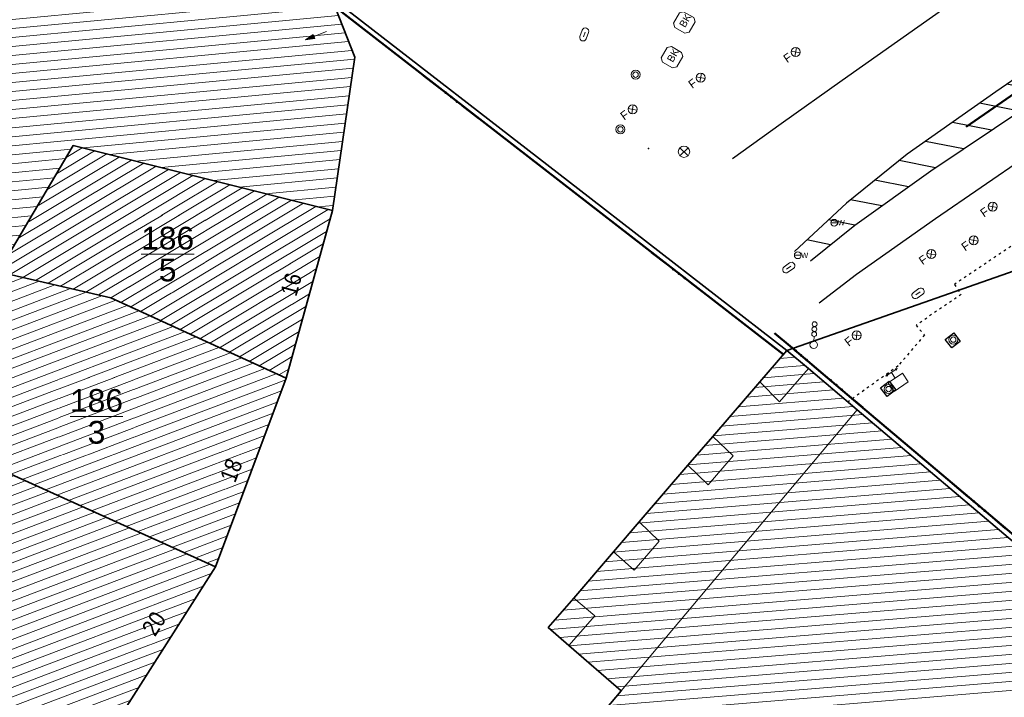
# Model space of a CAD drawing. Header units: metres. Extents: x 32365810 to 32367010, y 5620411 to 5622366.
# Tile 41 of 198: x 32366064 to 32366105, y 5622007 to 5622036. Entities that reach past the tile are written whole.
import ezdxf

# ---------------------------------------------------------------- set-up
doc = ezdxf.new("R2010")
doc.units = ezdxf.units.M
for name, pattern in [('1000.100', [0]), ('1000.104', [0.225, 0.075, -0.15]), ('1000.210', [0]), ('1000.211', [0]), ('1600.1047', [0]), ('1600.2013', [0, 0]), ('1600.2028', [0]), ('1600.2305', [0.75, 0.5, 0, 0, -0.25]), ('1600.2505', [0]), ('1600.2507', [0])]:
    doc.linetypes.add(name, pattern=pattern)
doc.layers.get('0').update_dxf_attribs({"color": 1, "linetype": 'CONTINUOUS'})
for name, color, linetype in [('Fahrbahnmarkierung', 7, 'CONTINUOUS'), ('Flurstücke_Grenzpunkte', 11, 'CONTINUOUS'), ('Gebäude', 31, 'CONTINUOUS'), ('Lagebezeichnungen', 12, 'CONTINUOUS'), ('Leitungen Kanalbestand (AMT 66)', 7, 'CONTINUOUS'), ('Siedlungsflächen - Bauwerke u. Einrichtungen', 51, 'CONTINUOUS'), ('Symbole Topographie', 7, 'CONTINUOUS'), ('Topographie_ örtl. Aufnahme', 7, 'CONTINUOUS'), ('Wasserleitung', 7, 'CONTINUOUS')]:
    doc.layers.add(name, color=color, linetype=linetype)
doc.styles.add('Arial', font='Arial.ttf')
doc.styles.add('Flurstücksnummer - K 10 700', font='Arial.ttf')
doc.styles.add('Hausnummern NRW', font='Arial.ttf', dxfattribs={"width": 0.85})
doc.styles.add('Koordinaten der Kartenecken - N 6 380', font='Arial.ttf')

# ---------------------------------------------------------------- blocks, each defined once
blk = doc.blocks.new('S1000.217')
at = {"color": 0, "lineweight": -2}
for p, q in [((-0.25, 0.25), (0.25, 0.25)), ((-0.19, 0), (0.19, 0)), ((0.25, -0.25), (-0.25, -0.25))]:
    blk.add_line(p, q, dxfattribs=at)
for centre, start, end in [((-0.25, 0), 90, 270), ((0.25, 0), 270, 90)]:
    blk.add_arc(centre, 0.25, start, end, dxfattribs=at)
blk = doc.blocks.new('S1000.549', base_point=(-0.2, 0))
at = {"color": 0, "lineweight": -2}
blk.add_line((-0.45, 0), (0.05, 0), dxfattribs=at)
blk.add_circle((-0.2, 0), 0.25, dxfattribs=at)
at = {"color": 0, "lineweight": -2, "insert": (0.05246, -0.199999), "char_height": 0.4, "attachment_point": 7, "line_spacing_factor": 0.69, "style": 'Arial'}
blk.add_mtext('W', dxfattribs=at)
blk = doc.blocks.new('S1000.451')
at = {"color": 0, "lineweight": -2}
for radius in [0.5, 0.3]:
    blk.add_circle((0, 0), radius, dxfattribs=at)
blk = doc.blocks.new('S1000.364', base_point=(0.25, 0))
at = {"color": 0, "lineweight": -2}
for p, q in [((0.075, 0.175), (0.425, -0.175)), ((0.425, 0.175), (0.075, -0.175))]:
    blk.add_line(p, q, dxfattribs=at)
blk.add_circle((0.25, 0), 0.25, dxfattribs=at)
at = {"color": 0, "lineweight": -2, "insert": (-0.5, -0.235), "char_height": 0.47, "attachment_point": 7, "line_spacing_factor": 0.69, "style": 'Arial'}
blk.add_mtext('F', dxfattribs=at)
blk = doc.blocks.new('S1000.401', base_point=(0, -0.215))
at = {"color": 0, "lineweight": -2}
for p, q in [((-0.475, 0.07), (0.475, 0.07)), ((-0.475, -0.5), (-0.475, 0.07)), ((-0.275, 0.5), (-0.38, 0.45)), ((-0.38, 0.45), (0.38, 0.45)), ((-0.38, 0.45), (-0.275, 0.4)), ((0, 0.45), (0, 0.07)), ((0.38, 0.45), (0.275, 0.5)), ((0.38, 0.45), (0.275, 0.4)), ((0.475, 0.07), (0.475, -0.5)), ((0.475, -0.5), (-0.475, -0.5))]:
    blk.add_line(p, q, dxfattribs=at)
blk = doc.blocks.new('S1000.431', base_point=(0, -0.36))
at = {"color": 0, "lineweight": -2}
blk.add_line((0, -0.22), (0, -0.05), dxfattribs=at)
for centre, radius in [((0, 0.41), 0.09), ((0, 0.225), 0.09), ((0, 0.04), 0.09), ((0, -0.36), 0.14)]:
    blk.add_circle(centre, radius, dxfattribs=at)
blk = doc.blocks.new('Blumenkübel')
at = {"color": 0, "lineweight": -2}
for p, q in [((-0.5, 0.325), (-0.325, 0.5)), ((-0.5, -0.33), (-0.5, 0.325)), ((-0.325, 0.5), (0.33, 0.5)), ((0.33, 0.5), (0.5, 0.33)), ((0.5, 0.33), (0.5, -0.33)), ((-0.5, -0.33), (-0.33, -0.5)), ((0.33, -0.5), (-0.33, -0.5)), ((0.33, -0.5), (0.5, -0.33))]:
    blk.add_line(p, q, dxfattribs=at)
at = {"color": 0, "lineweight": -2, "insert": (-0.255, -0.195), "char_height": 0.4, "attachment_point": 7, "line_spacing_factor": 0.69, "style": 'Arial'}
blk.add_mtext('BK', dxfattribs=at)
blk = doc.blocks.new('S1000.360')
at = {"lineweight": -2}
blk.add_hatch(color=0, dxfattribs=at).paths.add_polyline_path([(0, 0.25), (0.05, 0.05), (-0.05, 0.05)], flags=0)
at = {"color": 0, "lineweight": -2}
for p, q in [((-0.05, 0.05), (0, 0.25)), ((0, 0.25), (0.05, 0.05)), ((0, 0.25), (0, -0.25)), ((0.05, 0.05), (-0.05, 0.05))]:
    blk.add_line(p, q, dxfattribs=at)
blk = doc.blocks.new('S1000.345')
at = {"color": 0, "lineweight": -2}
for p, q in [((-0.353554, 0.353554), (0.353554, -0.353554)), ((-0.353554, -0.353554), (0.353554, 0.353554))]:
    blk.add_line(p, q, dxfattribs=at)
blk.add_circle((0, 0), 0.5, dxfattribs=at)
blk = doc.blocks.new('O1')
at = {"layer": 'Gebäude', "color": 7, "linetype": '1600.2507', "lineweight": 18}
for p, q in [((32366086.679, 5622011.361), (32366085.615, 5622010.127)), ((32366087.559, 5622010.623), (32366086.679, 5622011.361)), ((32366086.479, 5622009.376), (32366087.559, 5622010.623)), ((32366085.615, 5622010.127), (32366086.479, 5622009.376))]:
    blk.add_line(p, q, dxfattribs=at)
blk = doc.blocks.new('O39')
at = {"layer": 'Gebäude', "color": 7, "linetype": '1600.2507', "lineweight": 18}
for p, q in [((32366095.593, 5622021.715), (32366094.466, 5622020.407)), ((32366096.496, 5622020.951), (32366095.593, 5622021.715)), ((32366095.29, 5622019.558), (32366096.496, 5622020.951)), ((32366094.466, 5622020.407), (32366095.29, 5622019.558))]:
    blk.add_line(p, q, dxfattribs=at)
blk = doc.blocks.new('O43')
at = {"layer": 'Gebäude', "color": 7, "linetype": '1600.2507', "lineweight": 18}
for p, q in [((32366092.499, 5622018.122), (32366091.457, 5622016.911)), ((32366093.349, 5622017.312), (32366092.499, 5622018.122)), ((32366092.297, 5622016.095), (32366093.349, 5622017.312)), ((32366091.457, 5622016.911), (32366092.297, 5622016.095))]:
    blk.add_line(p, q, dxfattribs=at)
blk = doc.blocks.new('O115')
at = {"layer": 'Gebäude', "color": 7, "linetype": '1600.2507', "lineweight": 18}
for p, q in [((32366095.29, 5622019.558), (32366096.496, 5622020.951)), ((32366098.531, 5622019.231), (32366096.496, 5622020.951)), ((32366094.466, 5622020.407), (32366092.499, 5622018.122)), ((32366094.466, 5622020.407), (32366095.29, 5622019.558)), ((32366088.661, 5622007.483), (32366098.531, 5622019.231)), ((32366093.349, 5622017.312), (32366092.499, 5622018.122)), ((32366092.297, 5622016.095), (32366093.349, 5622017.312)), ((32366091.457, 5622016.911), (32366089.418, 5622014.542)), ((32366091.457, 5622016.911), (32366092.297, 5622016.095)), ((32366089.418, 5622014.542), (32366090.259, 5622013.74)), ((32366090.259, 5622013.74), (32366089.209, 5622012.527)), ((32366088.342, 5622013.295), (32366086.679, 5622011.361)), ((32366089.209, 5622012.527), (32366088.342, 5622013.295)), ((32366087.559, 5622010.623), (32366086.679, 5622011.361)), ((32366086.479, 5622009.376), (32366087.559, 5622010.623)), ((32366086.479, 5622009.376), (32366088.661, 5622007.483))]:
    blk.add_line(p, q, dxfattribs=at)
blk = doc.blocks.new('O136')
at = {"layer": 'Gebäude', "color": 7, "linetype": '1600.2507', "lineweight": 18}
for p, q in [((32366089.418, 5622014.542), (32366088.342, 5622013.295)), ((32366089.418, 5622014.542), (32366090.259, 5622013.74)), ((32366090.259, 5622013.74), (32366089.209, 5622012.527)), ((32366089.209, 5622012.527), (32366088.342, 5622013.295))]:
    blk.add_line(p, q, dxfattribs=at)
blk = doc.blocks.new('Flurgrenze_ Begleitsignatur')
at = {"color": 0, "lineweight": -2}
for p, q in [((-0.29, 0), (-0.12, 0)), ((0.12, 0), (0.29, 0))]:
    blk.add_line(p, q, dxfattribs=at)
for p in [(-0.06, 0), (0, 0), (0.06, 0)]:
    blk.add_point(p, dxfattribs=at)
blk = doc.blocks.new('O287')
at = {"layer": 'Flurstücke_Grenzpunkte', "color": 251, "linetype": '1600.2013', "lineweight": 50, "true_color": 0x566563}
for p, q in [((32366096.641328, 5622021.122769), (32366095.738328, 5622021.886769)), ((32366098.676242, 5622019.402842), (32366096.641242, 5622021.122842)), ((32366108.592282, 5622011.017809), (32366098.676282, 5622019.402809))]:
    blk.add_line(p, q, dxfattribs=at)
at = {"layer": 'Flurstücke_Grenzpunkte', "color": 251, "lineweight": 50, "true_color": 0x566563, "xscale": 5, "yscale": 5, "zscale": 5}
for p, rotation in [((32366096.189828, 5622021.504769), 139.766487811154), ((32366097.658742, 5622020.262842), 139.795209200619), ((32366103.634282, 5622015.210309), 139.782037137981)]:
    blk.add_blockref('Flurgrenze_ Begleitsignatur', p, dxfattribs=dict(at, rotation=rotation))
blk = doc.blocks.new('O407')
at = {"layer": 'Flurstücke_Grenzpunkte', "color": 251, "linetype": '1600.2013', "lineweight": 50, "true_color": 0x566563}
for p, q in [((32366076.409197, 5622036.293137), (32366086.714197, 5622028.309137)), ((32366086.7142, 5622028.309134), (32366095.4552, 5622021.537134))]:
    blk.add_line(p, q, dxfattribs=at)
at = {"layer": 'Flurstücke_Grenzpunkte', "color": 251, "lineweight": 50, "true_color": 0x566563, "xscale": 5, "yscale": 5, "zscale": 5}
for p, rotation in [((32366081.561697, 5622032.301137), 322.232566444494), ((32366091.0847, 5622024.923134), 322.233633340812)]:
    blk.add_blockref('Flurgrenze_ Begleitsignatur', p, dxfattribs=dict(at, rotation=rotation))
blk = doc.blocks.new('O419')
at = {"layer": 'Gebäude', "color": 7, "linetype": '1600.2305', "lineweight": 18}
blk.add_line((32366086.679, 5622011.361), (32366088.342, 5622013.295), dxfattribs=at)
blk = doc.blocks.new('O421')
at = {"layer": 'Gebäude', "color": 7, "linetype": '1600.2305', "lineweight": 18}
blk.add_line((32366092.499, 5622018.122), (32366094.466, 5622020.407), dxfattribs=at)
blk = doc.blocks.new('O452')
at = {"layer": 'Gebäude', "color": 7, "linetype": '1600.2305', "lineweight": 18}
blk.add_line((32366096.496, 5622020.951), (32366098.531, 5622019.231), dxfattribs=at)
blk = doc.blocks.new('O488')
at = {"layer": 'Gebäude', "color": 7, "linetype": '1600.2305', "lineweight": 18}
blk.add_line((32366089.418, 5622014.542), (32366091.457, 5622016.911), dxfattribs=at)
blk = doc.blocks.new('O502')
at = {"layer": 'Gebäude', "color": 7, "linetype": '1600.2305', "lineweight": 18}
blk.add_line((32366088.661, 5622007.483), (32366086.479, 5622009.376), dxfattribs=at)
blk = doc.blocks.new('O777')
at = {"layer": 'Flurstücke_Grenzpunkte', "color": 7, "linetype": '1600.2028', "lineweight": 35}
for p, q in [((32366062.613, 5622025), (32366059.383, 5622018.226)), ((32366067.327, 5622023.909), (32366062.613, 5622025)), ((32366074.659, 5622020.548), (32366067.327, 5622023.909)), ((32366071.703, 5622012.674), (32366074.659, 5622020.548)), ((32366059.383, 5622018.226), (32366071.703, 5622012.674))]:
    blk.add_line(p, q, dxfattribs=at)
at = {"layer": 'Flurstücke_Grenzpunkte', "color": 7, "lineweight": 18, "insert": (32366066.724, 5622018.957), "char_height": 0.95, "attachment_point": 5, "line_spacing_factor": 0.69, "style": 'Flurstücksnummer - K 10 700', "bg_fill": 2}
blk.add_mtext('\\S186/3;', dxfattribs=at)
blk = doc.blocks.new('O864')
at = {"layer": 'Flurstücke_Grenzpunkte', "color": 7, "linetype": '1600.2028', "lineweight": 35}
for p, q in [((32366095.593, 5622021.715), (32366094.466, 5622020.407)), ((32366096.496, 5622020.951), (32366095.593, 5622021.715)), ((32366098.531, 5622019.231), (32366096.496, 5622020.951)), ((32366094.466, 5622020.407), (32366092.499, 5622018.122)), ((32366108.447, 5622010.846), (32366098.531, 5622019.231)), ((32366092.499, 5622018.122), (32366091.457, 5622016.911)), ((32366091.457, 5622016.911), (32366089.418, 5622014.542)), ((32366089.418, 5622014.542), (32366088.342, 5622013.295)), ((32366088.342, 5622013.295), (32366086.679, 5622011.361)), ((32366086.679, 5622011.361), (32366085.615, 5622010.127)), ((32366085.615, 5622010.127), (32366086.479, 5622009.376)), ((32366086.479, 5622009.376), (32366088.661, 5622007.483)), ((32366088.661, 5622007.483), (32366060.927, 5621974.564))]:
    blk.add_line(p, q, dxfattribs=at)
blk = doc.blocks.new('O973')
at = {"layer": 'Flurstücke_Grenzpunkte', "color": 7, "linetype": '1600.2028', "lineweight": 35}
for p, q in [((32366046.878, 5622023.862), (32366047.27, 5622024.398)), ((32366054.271, 5622020.831), (32366047.27, 5622024.398)), ((32366045.441, 5622021.009), (32366046.878, 5622023.862)), ((32366045.659, 5622020.883), (32366044.66, 5622018.951)), ((32366045.441, 5622021.009), (32366045.659, 5622020.883)), ((32366058.967, 5622018.437), (32366054.271, 5622020.831)), ((32366044.66, 5622018.951), (32366047.274, 5622017.512)), ((32366059.383, 5622018.226), (32366058.967, 5622018.437)), ((32366059.383, 5622018.226), (32366071.703, 5622012.674)), ((32366047.274, 5622017.512), (32366044.636, 5622012.948)), ((32366044.636, 5622012.948), (32366044.021, 5622011.884)), ((32366067.995, 5622006.851), (32366071.703, 5622012.674)), ((32366044.021, 5622011.884), (32366048.396, 5622007.468)), ((32366048.396, 5622007.468), (32366050.684, 5622005.16)), ((32366060.64, 5621998.263), (32366067.995, 5622006.851)), ((32366050.684, 5622005.16), (32366051.378, 5622004.46)), ((32366051.378, 5622004.46), (32366060.64, 5621998.263))]:
    blk.add_line(p, q, dxfattribs=at)
at = {"layer": 'Flurstücke_Grenzpunkte', "color": 7, "lineweight": 18, "insert": (32366051.938, 5622014.651), "char_height": 0.95, "attachment_point": 5, "line_spacing_factor": 0.69, "style": 'Flurstücksnummer - K 10 700', "bg_fill": 2}
blk.add_mtext('\\S188/1;', dxfattribs=at)
blk = doc.blocks.new('O1061')
at = {"layer": 'Flurstücke_Grenzpunkte', "color": 7, "linetype": '1600.2028', "lineweight": 35}
for p, q in [((32366108.446, 5622026.222), (32366095.593, 5622021.715)), ((32366096.496, 5622020.951), (32366095.593, 5622021.715)), ((32366098.531, 5622019.231), (32366096.496, 5622020.951)), ((32366108.447, 5622010.846), (32366098.531, 5622019.231))]:
    blk.add_line(p, q, dxfattribs=at)
blk = doc.blocks.new('O1325')
at = {"layer": 'Flurstücke_Grenzpunkte', "color": 7, "linetype": '1600.2028', "lineweight": 35}
for p, q in [((32366065.749, 5622030.279), (32366062.613, 5622025)), ((32366076.588, 5622027.562), (32366065.749, 5622030.279)), ((32366074.659, 5622020.548), (32366076.588, 5622027.562)), ((32366067.327, 5622023.909), (32366062.613, 5622025)), ((32366074.659, 5622020.548), (32366067.327, 5622023.909))]:
    blk.add_line(p, q, dxfattribs=at)
at = {"layer": 'Flurstücke_Grenzpunkte', "color": 7, "lineweight": 18, "insert": (32366069.699, 5622025.741), "char_height": 0.95, "attachment_point": 5, "line_spacing_factor": 0.69, "style": 'Flurstücksnummer - K 10 700', "bg_fill": 2}
blk.add_mtext('\\S186/5;', dxfattribs=at)
blk = doc.blocks.new('O1646')
at = {"layer": 'Flurstücke_Grenzpunkte', "color": 7, "linetype": '1600.2028', "lineweight": 35}
for p, q in [((32366086.852, 5622028.487), (32366076.547, 5622036.471)), ((32366076.547, 5622036.471), (32366077.521, 5622033.965)), ((32366077.521, 5622033.965), (32366076.588, 5622027.562)), ((32366095.593, 5622021.715), (32366086.852, 5622028.487)), ((32366074.659, 5622020.548), (32366076.588, 5622027.562)), ((32366095.593, 5622021.715), (32366094.466, 5622020.407)), ((32366071.703, 5622012.674), (32366074.659, 5622020.548)), ((32366094.466, 5622020.407), (32366092.499, 5622018.122)), ((32366092.499, 5622018.122), (32366091.457, 5622016.911)), ((32366091.457, 5622016.911), (32366089.418, 5622014.542)), ((32366089.418, 5622014.542), (32366088.342, 5622013.295)), ((32366088.342, 5622013.295), (32366086.679, 5622011.361)), ((32366067.995, 5622006.851), (32366071.703, 5622012.674)), ((32366086.679, 5622011.361), (32366085.615, 5622010.127)), ((32366085.615, 5622010.127), (32366086.479, 5622009.376)), ((32366086.479, 5622009.376), (32366088.661, 5622007.483)), ((32366088.661, 5622007.483), (32366060.927, 5621974.564))]:
    blk.add_line(p, q, dxfattribs=at)
blk = doc.blocks.new('O1817')
at = {"layer": 'Flurstücke_Grenzpunkte', "color": 7, "linetype": '1600.2028', "lineweight": 35}
for p, q in [((32366051.304, 5622043.247), (32366061.028, 5622047.334)), ((32366061.028, 5622047.334), (32366063.411, 5622047.331)), ((32366063.411, 5622047.331), (32366076.547, 5622036.471)), ((32366054.61, 5622035.065), (32366051.304, 5622043.247)), ((32366076.547, 5622036.471), (32366077.521, 5622033.965)), ((32366054.767, 5622034.675), (32366054.61, 5622035.065)), ((32366052.743, 5622031.901), (32366054.767, 5622034.675)), ((32366077.521, 5622033.965), (32366076.588, 5622027.562)), ((32366050.925, 5622029.41), (32366052.743, 5622031.901)), ((32366065.749, 5622030.279), (32366062.613, 5622025)), ((32366076.588, 5622027.562), (32366065.749, 5622030.279)), ((32366062.022, 5622025.223), (32366050.925, 5622029.41)), ((32366062.613, 5622025), (32366062.022, 5622025.223))]:
    blk.add_line(p, q, dxfattribs=at)
at = {"layer": 'Flurstücke_Grenzpunkte', "color": 7, "lineweight": 18, "insert": (32366062.283, 5622037.851), "char_height": 0.95, "attachment_point": 5, "line_spacing_factor": 0.69, "style": 'Flurstücksnummer - K 10 700', "bg_fill": 2}
blk.add_mtext('\\S736/185;', dxfattribs=at)
blk = doc.blocks.new('O1916')
at = {"layer": 'Flurstücke_Grenzpunkte', "color": 7, "linetype": '1600.2028', "lineweight": 35}
for p, q in [((32366086.852, 5622028.487), (32366076.547, 5622036.471)), ((32366095.593, 5622021.715), (32366086.852, 5622028.487)), ((32366108.446, 5622026.222), (32366095.593, 5622021.715))]:
    blk.add_line(p, q, dxfattribs=at)
blk = doc.blocks.new('O2096')
at = {"layer": 'Gebäude', "color": 7, "linetype": '1600.2505', "lineweight": 18}
for p, q in [((32366061.028, 5622047.334), (32366051.304, 5622043.247)), ((32366063.411, 5622047.331), (32366061.028, 5622047.334)), ((32366076.547, 5622036.471), (32366063.411, 5622047.331)), ((32366051.304, 5622043.247), (32366054.61, 5622035.065)), ((32366077.521, 5622033.965), (32366076.547, 5622036.471)), ((32366054.61, 5622035.065), (32366054.767, 5622034.675)), ((32366054.767, 5622034.675), (32366052.743, 5622031.901)), ((32366076.588, 5622027.562), (32366077.521, 5622033.965)), ((32366052.743, 5622031.901), (32366050.925, 5622029.41)), ((32366062.613, 5622025), (32366065.749, 5622030.279)), ((32366065.749, 5622030.279), (32366076.588, 5622027.562)), ((32366050.925, 5622029.41), (32366062.022, 5622025.223)), ((32366062.022, 5622025.223), (32366062.613, 5622025))]:
    blk.add_line(p, q, dxfattribs=at)
at = {"layer": 'Lagebezeichnungen', "color": 7, "lineweight": 18, "rotation": 22.7919, "line_spacing_factor": 0.69, "bg_fill": 2}
for insert, char_height, attachment_point, style in [((32366056.142, 5622046.453), 0.457, 2, 'Koordinaten der Kartenecken - N 6 380'), ((32366057.293, 5622043.914), 0.7, 8, 'Hausnummern NRW')]:
    blk.add_mtext('1', dxfattribs=dict(at, insert=insert, char_height=char_height, attachment_point=attachment_point, style=style))
blk = doc.blocks.new('O2326')
at = {"layer": 'Gebäude', "color": 7, "linetype": '1600.2505', "lineweight": 18}
for p, q in [((32366062.022, 5622025.223), (32366061.204, 5622023.054)), ((32366062.022, 5622025.223), (32366062.613, 5622025)), ((32366067.327, 5622023.909), (32366062.613, 5622025)), ((32366074.659, 5622020.548), (32366067.327, 5622023.909)), ((32366059.383, 5622018.226), (32366061.204, 5622023.054)), ((32366071.703, 5622012.674), (32366074.659, 5622020.548)), ((32366059.383, 5622018.226), (32366071.703, 5622012.674))]:
    blk.add_line(p, q, dxfattribs=at)
at = {"layer": 'Lagebezeichnungen', "color": 7, "lineweight": 18, "insert": (32366072.693, 5622016.574), "char_height": 0.7, "attachment_point": 8, "rotation": 69.444, "line_spacing_factor": 0.69, "style": 'Hausnummern NRW', "bg_fill": 2}
blk.add_mtext('18', dxfattribs=at)
blk = doc.blocks.new('O2434')
at = {"layer": 'Gebäude', "color": 7, "linetype": '1600.2505', "lineweight": 18}
for p, q in [((32366095.593, 5622021.715), (32366094.466, 5622020.407)), ((32366096.496, 5622020.951), (32366095.593, 5622021.715)), ((32366098.531, 5622019.231), (32366096.496, 5622020.951)), ((32366094.466, 5622020.407), (32366092.499, 5622018.122)), ((32366108.447, 5622010.846), (32366098.531, 5622019.231)), ((32366092.499, 5622018.122), (32366091.457, 5622016.911)), ((32366091.457, 5622016.911), (32366089.418, 5622014.542)), ((32366089.418, 5622014.542), (32366088.342, 5622013.295)), ((32366088.342, 5622013.295), (32366086.679, 5622011.361)), ((32366086.679, 5622011.361), (32366085.615, 5622010.127)), ((32366085.615, 5622010.127), (32366086.479, 5622009.376)), ((32366086.479, 5622009.376), (32366088.661, 5622007.483)), ((32366088.661, 5622007.483), (32366060.927, 5621974.564))]:
    blk.add_line(p, q, dxfattribs=at)
blk = doc.blocks.new('O2801')
at = {"layer": 'Gebäude', "color": 7, "linetype": '1600.2505', "lineweight": 18}
for p, q in [((32366058.967, 5622018.437), (32366053.636, 5622010.931)), ((32366058.967, 5622018.437), (32366059.383, 5622018.226)), ((32366059.383, 5622018.226), (32366071.703, 5622012.674)), ((32366067.995, 5622006.851), (32366071.703, 5622012.674)), ((32366053.636, 5622010.931), (32366055.669, 5622009.993)), ((32366055.669, 5622009.993), (32366051.378, 5622004.46)), ((32366060.64, 5621998.263), (32366067.995, 5622006.851)), ((32366060.64, 5621998.263), (32366051.378, 5622004.46))]:
    blk.add_line(p, q, dxfattribs=at)
at = {"layer": 'Lagebezeichnungen', "color": 7, "lineweight": 18, "char_height": 0.7, "attachment_point": 8, "line_spacing_factor": 0.69, "style": 'Hausnummern NRW', "bg_fill": 2}
for s, insert, rotation in [('20', (32366069.429, 5622010.103), 57.5024), ('22', (32366064.313, 5622003.322), 49.4236)]:
    blk.add_mtext(s, dxfattribs=dict(at, insert=insert, rotation=rotation))
blk = doc.blocks.new('O3090')
at = {"layer": 'Gebäude', "color": 7, "linetype": '1600.2505', "lineweight": 18}
for p, q in [((32366062.613, 5622025), (32366065.749, 5622030.279)), ((32366065.749, 5622030.279), (32366076.588, 5622027.562)), ((32366074.659, 5622020.548), (32366076.588, 5622027.562)), ((32366067.327, 5622023.909), (32366062.613, 5622025)), ((32366074.659, 5622020.548), (32366067.327, 5622023.909))]:
    blk.add_line(p, q, dxfattribs=at)
at = {"layer": 'Lagebezeichnungen', "color": 7, "lineweight": 18, "insert": (32366075.211, 5622024.377), "char_height": 0.7, "attachment_point": 8, "rotation": 74.6294, "line_spacing_factor": 0.69, "style": 'Hausnummern NRW', "bg_fill": 2}
blk.add_mtext('16', dxfattribs=at)
blk = doc.blocks.new('*X974')
at = {"color": 253, "linetype": '1000.210', "lineweight": 25, "true_color": 0x999999}
for p, q in [((32366134.224585, 5622050.490275), (32366132.460511, 5622050.837195)), ((32366132.957863, 5622049.720232), (32366131.070853, 5622050.091328)), ((32366131.657514, 5622048.956803), (32366129.703707, 5622049.341035)), ((32366130.343161, 5622048.196127), (32366128.362434, 5622048.585653)), ((32366129.028808, 5622047.435452), (32366127.046765, 5622047.825237)), ((32366127.714455, 5622046.674776), (32366125.788358, 5622047.053559)), ((32366126.43115, 5622045.907995), (32366124.52995, 5622046.281881)), ((32366125.173499, 5622045.136168), (32366123.314424, 5622045.501771)), ((32366123.922367, 5622044.36306), (32366122.110083, 5622044.71946)), ((32366122.743838, 5622043.575673), (32366120.906757, 5622043.93695)), ((32366121.565309, 5622042.788287), (32366119.740456, 5622043.147159)), ((32366120.386779, 5622042.000901), (32366118.574154, 5622042.357368)), ((32366119.215933, 5622041.212003), (32366117.407852, 5622041.567577)), ((32366118.060036, 5622040.420166), (32366116.252109, 5622040.775709)), ((32366116.904139, 5622039.628329), (32366115.102334, 5622039.982668)), ((32366115.748242, 5622038.836492), (32366113.952558, 5622039.189627)), ((32366114.592345, 5622038.044654), (32366112.802782, 5622038.396586)), ((32366113.436448, 5622037.252817), (32366111.651911, 5622037.603761)), ((32366112.28728, 5622036.459656), (32366110.500121, 5622036.811116)), ((32366111.138304, 5622035.666458), (32366109.348332, 5622036.018471)), ((32366109.989329, 5622034.87326), (32366108.20527, 5622035.224109)), ((32366108.840353, 5622034.080061), (32366107.067169, 5622034.428772)), ((32366107.676695, 5622033.28975), (32366105.929067, 5622033.633436)), ((32366106.502525, 5622032.501507), (32366104.790966, 5622032.838099)), ((32366105.328355, 5622031.713263), (32366103.655773, 5622032.04219)), ((32366104.154185, 5622030.925019), (32366102.522564, 5622031.245891)), ((32366102.980015, 5622030.136775), (32366101.389356, 5622030.449592)), ((32366101.805845, 5622029.348532), (32366100.294186, 5622029.645812)), ((32366100.678605, 5622028.551059), (32366099.277373, 5622028.826623)), ((32366099.560114, 5622027.751865), (32366098.260561, 5622028.007433)), ((32366098.441623, 5622026.952672), (32366097.333423, 5622027.170609)), ((32366097.425566, 5622026.133334), (32366096.424535, 5622026.330195))]:
    blk.add_line(p, q, dxfattribs=at)
blk = doc.blocks.new('*X1058')
at = {"color": 253, "linetype": '1600.1047', "lineweight": 18, "true_color": 0xb2b2b2}
for p, q in [((32366060.049785, 5622046.922856), (32366063.50793, 5622047.250864)), ((32366057.734935, 5622045.949924), (32366064.325396, 5622046.575036)), ((32366058.89236, 5622046.43639), (32366063.916663, 5622046.91295)), ((32366056.577511, 5622045.463458), (32366064.73413, 5622046.237121)), ((32366055.420086, 5622044.976992), (32366065.142863, 5622045.899207)), ((32366054.262661, 5622044.490526), (32366065.551596, 5622045.561293)), ((32366053.105236, 5622044.00406), (32366065.960329, 5622045.223378)), ((32366051.369047, 5622043.086015), (32366066.777796, 5622044.54755)), ((32366051.947811, 5622043.517594), (32366066.369063, 5622044.885464)), ((32366051.515631, 5622042.723235), (32366067.186529, 5622044.209635)), ((32366051.662215, 5622042.360456), (32366067.595262, 5622043.871721)), ((32366051.808799, 5622041.997676), (32366068.003996, 5622043.533807)), ((32366051.955383, 5622041.634897), (32366068.412729, 5622043.195892)), ((32366052.101967, 5622041.272117), (32366068.821462, 5622042.857978)), ((32366052.24855, 5622040.909338), (32366069.230195, 5622042.520064)), ((32366052.395134, 5622040.546558), (32366069.638929, 5622042.182149)), ((32366052.541718, 5622040.183779), (32366070.047662, 5622041.844235)), ((32366052.688302, 5622039.820999), (32366070.456395, 5622041.50632)), ((32366052.834886, 5622039.45822), (32366070.865128, 5622041.168406)), ((32366052.98147, 5622039.09544), (32366071.273861, 5622040.830492)), ((32366053.128053, 5622038.732661), (32366071.682595, 5622040.492577)), ((32366053.274637, 5622038.369881), (32366072.091328, 5622040.154663)), ((32366053.421221, 5622038.007102), (32366072.500061, 5622039.816749)), ((32366053.567805, 5622037.644322), (32366072.908794, 5622039.478834)), ((32366053.714389, 5622037.281543), (32366073.317528, 5622039.14092)), ((32366053.860973, 5622036.918763), (32366073.726261, 5622038.803006)), ((32366054.007556, 5622036.555984), (32366074.134994, 5622038.465091)), ((32366054.15414, 5622036.193204), (32366074.543727, 5622038.127177)), ((32366054.300724, 5622035.830425), (32366074.952461, 5622037.789263)), ((32366054.447308, 5622035.467645), (32366075.361194, 5622037.451348)), ((32366054.593892, 5622035.104866), (32366075.769927, 5622037.113434)), ((32366054.740011, 5622034.742042), (32366076.17866, 5622036.77552)), ((32366054.526285, 5622034.345087), (32366076.560954, 5622036.435097)), ((32366054.23101, 5622033.940397), (32366076.702153, 5622036.071807)), ((32366053.935735, 5622033.535707), (32366076.843352, 5622035.708517)), ((32366053.64046, 5622033.131016), (32366076.984551, 5622035.345227)), ((32366053.04991, 5622032.321636), (32366077.266949, 5622034.618646)), ((32366053.345185, 5622032.726326), (32366077.12575, 5622034.981936)), ((32366052.754634, 5622031.916946), (32366077.408148, 5622034.255356)), ((32366052.459278, 5622031.512248), (32366077.509826, 5622033.888317)), ((32366052.163918, 5622031.107549), (32366077.454169, 5622033.506355)), ((32366051.868558, 5622030.702851), (32366077.398513, 5622033.124393)), ((32366051.573198, 5622030.298153), (32366077.342856, 5622032.74243)), ((32366051.277838, 5622029.893455), (32366077.287199, 5622032.360468)), ((32366050.982478, 5622029.488756), (32366077.231542, 5622031.978506)), ((32366051.567533, 5622029.167566), (32366077.175885, 5622031.596544)), ((32366066.162842, 5622030.175263), (32366077.120228, 5622031.214582)), ((32366067.253034, 5622029.901985), (32366077.064572, 5622030.832619)), ((32366052.36532, 5622028.866554), (32366065.658984, 5622030.127471)), ((32366068.343227, 5622029.628708), (32366077.008915, 5622030.450657)), ((32366069.433419, 5622029.355431), (32366076.953258, 5622030.068695)), ((32366053.163107, 5622028.565542), (32366065.421853, 5622029.728296)), ((32366070.523611, 5622029.082154), (32366076.897601, 5622029.686733)), ((32366053.960893, 5622028.264529), (32366065.184722, 5622029.329121)), ((32366071.613804, 5622028.808876), (32366076.841944, 5622029.304771)), ((32366054.75868, 5622027.963517), (32366064.947592, 5622028.929946)), ((32366072.703996, 5622028.535599), (32366076.786287, 5622028.922808)), ((32366055.556467, 5622027.662505), (32366064.710461, 5622028.53077)), ((32366073.794188, 5622028.262322), (32366076.730631, 5622028.540846)), ((32366056.354254, 5622027.361493), (32366064.47333, 5622028.131595)), ((32366074.88438, 5622027.989044), (32366076.674974, 5622028.158884)), ((32366057.15204, 5622027.06048), (32366064.236199, 5622027.73242)), ((32366075.974573, 5622027.715767), (32366076.619317, 5622027.776922)), ((32366057.949827, 5622026.759468), (32366063.999069, 5622027.333245)), ((32366058.747614, 5622026.458456), (32366063.761938, 5622026.93407)), ((32366059.5454, 5622026.157444), (32366063.524807, 5622026.534894)), ((32366060.343187, 5622025.856432), (32366063.287676, 5622026.135719)), ((32366061.140974, 5622025.555419), (32366063.050545, 5622025.736544)), ((32366061.93876, 5622025.254407), (32366062.813415, 5622025.337369))]:
    blk.add_line(p, q, dxfattribs=at)
blk = doc.blocks.new('*X1135')
at = {"color": 253, "linetype": '1600.1047', "lineweight": 18, "true_color": 0xb2b2b2}
for p, q in [((32366061.542317, 5622023.951077), (32366063.667623, 5622024.75592)), ((32366061.718739, 5622024.418876), (32366063.010408, 5622024.908025)), ((32366061.895161, 5622024.886675), (32366062.403327, 5622025.079115)), ((32366061.189471, 5622023.015478), (32366064.982053, 5622024.45171)), ((32366061.365895, 5622023.483278), (32366064.324838, 5622024.603815)), ((32366060.660135, 5622021.612055), (32366066.953698, 5622023.995396)), ((32366060.83658, 5622022.079863), (32366066.296483, 5622024.147501)), ((32366061.013025, 5622022.547671), (32366065.639268, 5622024.299606)), ((32366060.307244, 5622020.67644), (32366068.012959, 5622023.594555)), ((32366060.483689, 5622021.144247), (32366067.533935, 5622023.81414)), ((32366059.954353, 5622019.740824), (32366068.971005, 5622023.155385)), ((32366060.130799, 5622020.208632), (32366068.491982, 5622023.37497)), ((32366059.601463, 5622018.805209), (32366069.929052, 5622022.716215)), ((32366059.777908, 5622019.273016), (32366069.450029, 5622022.9358)), ((32366059.425018, 5622018.337401), (32366070.408076, 5622022.49663)), ((32366059.751363, 5622018.059997), (32366070.887099, 5622022.277045)), ((32366060.234864, 5622017.842108), (32366071.366122, 5622022.05746)), ((32366060.718365, 5622017.624219), (32366071.845146, 5622021.837875)), ((32366061.201866, 5622017.406329), (32366072.324169, 5622021.61829)), ((32366061.685367, 5622017.18844), (32366072.803192, 5622021.398705)), ((32366062.168868, 5622016.97055), (32366073.282216, 5622021.17912)), ((32366062.652369, 5622016.752661), (32366073.761239, 5622020.959535)), ((32366063.13587, 5622016.534772), (32366074.240262, 5622020.73995)), ((32366063.619371, 5622016.316882), (32366074.636915, 5622020.489171)), ((32366064.102872, 5622016.098993), (32366074.461431, 5622020.021728)), ((32366064.586373, 5622015.881103), (32366074.285946, 5622019.554284)), ((32366065.069874, 5622015.663214), (32366074.110462, 5622019.08684)), ((32366065.553375, 5622015.445325), (32366073.934977, 5622018.619396)), ((32366066.036876, 5622015.227435), (32366073.759493, 5622018.151952)), ((32366066.520377, 5622015.009546), (32366073.584009, 5622017.684508)), ((32366067.003877, 5622014.791657), (32366073.408524, 5622017.217064)), ((32366067.487378, 5622014.573767), (32366073.23304, 5622016.749621)), ((32366067.970879, 5622014.355878), (32366073.057556, 5622016.282177)), ((32366068.45438, 5622014.137988), (32366072.882071, 5622015.814733)), ((32366068.937881, 5622013.920099), (32366072.706587, 5622015.347289)), ((32366069.421382, 5622013.70221), (32366072.531102, 5622014.879845)), ((32366069.904883, 5622013.48432), (32366072.355618, 5622014.412401)), ((32366070.388384, 5622013.266431), (32366072.180134, 5622013.944957)), ((32366070.871885, 5622013.048541), (32366072.004649, 5622013.477513)), ((32366071.355386, 5622012.830652), (32366071.829165, 5622013.01007))]:
    blk.add_line(p, q, dxfattribs=at)
blk = doc.blocks.new('*X1169')
at = {"color": 253, "linetype": '1600.1047', "lineweight": 18, "true_color": 0xb2b2b2}
for p, q in [((32366095.926851, 5622021.432539), (32366095.305454, 5622021.381274)), ((32366096.33207, 5622021.089696), (32366094.95644, 5622020.976206)), ((32366096.737513, 5622020.746871), (32366094.607425, 5622020.571138)), ((32366097.143108, 5622020.404058), (32366094.258615, 5622020.166087)), ((32366097.548703, 5622020.061246), (32366093.909944, 5622019.761048)), ((32366098.359893, 5622019.375621), (32366093.212603, 5622018.950969)), ((32366097.954298, 5622019.718434), (32366093.561273, 5622019.356008)), ((32366098.765388, 5622019.032801), (32366092.863932, 5622018.54593)), ((32366099.170811, 5622018.689974), (32366092.515261, 5622018.14089)), ((32366099.576233, 5622018.347148), (32366092.166751, 5622017.735864)), ((32366099.981656, 5622018.004321), (32366091.818248, 5622017.330838)), ((32366100.792501, 5622017.318668), (32366091.121136, 5622016.520779)), ((32366100.387078, 5622017.661494), (32366091.469746, 5622016.925813)), ((32366101.197924, 5622016.975841), (32366090.772522, 5622016.115744)), ((32366101.603346, 5622016.633015), (32366090.423909, 5622015.710709)), ((32366102.008769, 5622016.290188), (32366090.075295, 5622015.305674)), ((32366102.414191, 5622015.947361), (32366089.726681, 5622014.90064)), ((32366103.225037, 5622015.261708), (32366089.028399, 5622014.090483)), ((32366102.819614, 5622015.604535), (32366089.377959, 5622014.495596)), ((32366103.630459, 5622014.918882), (32366088.678839, 5622013.685371)), ((32366104.035882, 5622014.576055), (32366088.329327, 5622013.280262)), ((32366104.441304, 5622014.233229), (32366087.981073, 5622012.875257)), ((32366104.846727, 5622013.890402), (32366087.632819, 5622012.470252)), ((32366105.657572, 5622013.204749), (32366086.936311, 5622011.660242)), ((32366105.252149, 5622013.547575), (32366087.284565, 5622012.065247)), ((32366106.062995, 5622012.861922), (32366086.587788, 5622011.255214)), ((32366106.468417, 5622012.519096), (32366086.238504, 5622010.850124)), ((32366106.87384, 5622012.176269), (32366085.889221, 5622010.445034)), ((32366107.279262, 5622011.833443), (32366085.699966, 5622010.053147)), ((32366107.684685, 5622011.490616), (32366086.095331, 5622009.70949)), ((32366108.090108, 5622011.147789), (32366086.490716, 5622009.365836)), ((32366108.406071, 5622010.797582), (32366086.886772, 5622009.022236)), ((32366108.064145, 5622010.393099), (32366087.282828, 5622008.678637)), ((32366107.72222, 5622009.988617), (32366087.678883, 5622008.335038)), ((32366107.380295, 5622009.584134), (32366088.074939, 5622007.991438)), ((32366107.03837, 5622009.179651), (32366088.470995, 5622007.647839)), ((32366106.696445, 5622008.775168), (32366088.483755, 5622007.272618)), ((32366106.354519, 5622008.370685), (32366088.143067, 5622006.868237)), ((32366106.012594, 5622007.966202), (32366087.802379, 5622006.463856)), ((32366105.670669, 5622007.561719), (32366087.461692, 5622006.059475))]:
    blk.add_line(p, q, dxfattribs=at)
blk = doc.blocks.new('*X1273')
at = {"color": 253, "linetype": '1600.1047', "lineweight": 18, "true_color": 0xb2b2b2}
for p, q in [((32366058.598731, 5622017.91848), (32366059.395686, 5622018.220283)), ((32366057.819579, 5622016.821441), (32366060.362688, 5622017.784504)), ((32366058.209155, 5622017.369961), (32366059.879187, 5622018.002394)), ((32366057.040427, 5622015.724403), (32366061.32969, 5622017.348725)), ((32366057.430003, 5622016.272922), (32366060.846189, 5622017.566615)), ((32366056.261276, 5622014.627365), (32366062.296692, 5622016.912947)), ((32366056.650851, 5622015.175884), (32366061.813191, 5622017.130836)), ((32366055.8717, 5622014.078845), (32366062.780193, 5622016.695057)), ((32366055.092548, 5622012.981807), (32366063.747195, 5622016.259278)), ((32366055.482124, 5622013.530326), (32366063.263694, 5622016.477168)), ((32366054.313397, 5622011.884768), (32366064.714197, 5622015.8235)), ((32366054.702972, 5622012.433288), (32366064.230696, 5622016.041389)), ((32366053.760673, 5622010.873477), (32366065.681199, 5622015.387721)), ((32366053.923821, 5622011.336249), (32366065.197698, 5622015.60561)), ((32366054.237994, 5622010.653248), (32366066.1647, 5622015.169831)), ((32366054.715315, 5622010.433018), (32366066.648201, 5622014.951942)), ((32366055.192636, 5622010.212788), (32366067.131701, 5622014.734053)), ((32366055.668117, 5622009.991861), (32366067.615202, 5622014.516163)), ((32366054.787547, 5622008.856416), (32366068.582204, 5622014.080385)), ((32366055.227832, 5622009.424139), (32366068.098703, 5622014.298274)), ((32366053.906976, 5622007.720971), (32366069.549206, 5622013.644606)), ((32366054.347262, 5622008.288694), (32366069.065705, 5622013.862495)), ((32366053.026406, 5622006.585526), (32366070.516208, 5622013.208827)), ((32366053.466691, 5622007.153248), (32366070.032707, 5622013.426716)), ((32366052.586121, 5622006.017803), (32366070.999709, 5622012.990938)), ((32366051.705551, 5622004.882358), (32366071.519474, 5622012.385792)), ((32366052.145836, 5622005.450081), (32366071.48321, 5622012.773048)), ((32366051.475991, 5622004.394436), (32366071.182987, 5622011.857378)), ((32366051.858697, 5622004.138376), (32366070.8465, 5622011.328963)), ((32366052.241403, 5622003.882316), (32366070.510014, 5622010.800548)), ((32366052.624109, 5622003.626256), (32366070.173527, 5622010.272134)), ((32366053.006814, 5622003.370196), (32366069.837041, 5622009.743719)), ((32366053.38952, 5622003.114136), (32366069.500554, 5622009.215305)), ((32366053.772226, 5622002.858076), (32366069.164067, 5622008.68689)), ((32366054.154932, 5622002.602016), (32366068.827581, 5622008.158475)), ((32366054.537638, 5622002.345956), (32366068.491094, 5622007.630061)), ((32366054.920343, 5622002.089896), (32366068.154608, 5622007.101646)), ((32366055.303049, 5622001.833836), (32366067.727827, 5622006.539037)), ((32366055.685755, 5622001.577776), (32366067.219568, 5622005.945574)), ((32366056.068461, 5622001.321716), (32366066.711309, 5622005.35211)), ((32366056.451167, 5622001.065656), (32366066.20305, 5622004.758646)), ((32366056.833872, 5622000.809596), (32366065.694791, 5622004.165182)), ((32366057.216578, 5622000.553536), (32366065.186532, 5622003.571718)), ((32366057.599284, 5622000.297476), (32366064.678274, 5622002.978254)), ((32366057.98199, 5622000.041416), (32366064.170015, 5622002.38479)), ((32366058.364696, 5621999.785356), (32366063.661756, 5622001.791326)), ((32366058.747402, 5621999.529296), (32366063.153497, 5622001.197862)), ((32366059.130107, 5621999.273236), (32366062.645238, 5622000.604398)), ((32366059.512813, 5621999.017176), (32366062.136979, 5622000.010935)), ((32366059.895519, 5621998.761116), (32366061.62872, 5621999.417471)), ((32366060.278225, 5621998.505056), (32366061.120462, 5621998.824007))]:
    blk.add_line(p, q, dxfattribs=at)
blk = doc.blocks.new('*X1359')
at = {"color": 253, "linetype": '1600.1047', "lineweight": 18, "true_color": 0xb2b2b2}
for p, q in [((32366065.452368, 5622029.779663), (32366066.127448, 5622030.184135)), ((32366063.839552, 5622027.064722), (32366068.185103, 5622029.668345)), ((32366064.242756, 5622027.743458), (32366067.670689, 5622029.797292)), ((32366064.64596, 5622028.422193), (32366067.156275, 5622029.92624)), ((32366065.049164, 5622029.100928), (32366066.641861, 5622030.055187)), ((32366062.62994, 5622025.028517), (32366069.728344, 5622029.281502)), ((32366063.033144, 5622025.707252), (32366069.21393, 5622029.41045)), ((32366063.436348, 5622026.385987), (32366068.699516, 5622029.539397)), ((32366063.117211, 5622024.883306), (32366070.242758, 5622029.152555)), ((32366063.643535, 5622024.761495), (32366070.757171, 5622029.023607)), ((32366064.169859, 5622024.639683), (32366071.271585, 5622028.89466)), ((32366064.696183, 5622024.517872), (32366071.785999, 5622028.765712)), ((32366065.222507, 5622024.39606), (32366072.300413, 5622028.636765)), ((32366065.748831, 5622024.274249), (32366072.814826, 5622028.507817)), ((32366066.275155, 5622024.152437), (32366073.32924, 5622028.37887)), ((32366066.801479, 5622024.030626), (32366073.843654, 5622028.249922)), ((32366067.327631, 5622023.908711), (32366074.358068, 5622028.120975)), ((32366067.740999, 5622023.719222), (32366074.872481, 5622027.992027)), ((32366068.154367, 5622023.529734), (32366075.386895, 5622027.86308)), ((32366068.567735, 5622023.340245), (32366075.901309, 5622027.734132)), ((32366068.981103, 5622023.150756), (32366076.415723, 5622027.605185)), ((32366069.394472, 5622022.961268), (32366076.492261, 5622027.213886)), ((32366069.80784, 5622022.771779), (32366076.348314, 5622026.690483)), ((32366070.221208, 5622022.582291), (32366076.204368, 5622026.167081)), ((32366070.634576, 5622022.392802), (32366076.060421, 5622025.643679)), ((32366071.047944, 5622022.203313), (32366075.916474, 5622025.120277)), ((32366071.461313, 5622022.013825), (32366075.772527, 5622024.596875)), ((32366071.874681, 5622021.824336), (32366075.62858, 5622024.073473)), ((32366072.288049, 5622021.634847), (32366075.484634, 5622023.550071)), ((32366072.701417, 5622021.445359), (32366075.340687, 5622023.026669)), ((32366073.114786, 5622021.25587), (32366075.19674, 5622022.503267)), ((32366073.528154, 5622021.066382), (32366075.052793, 5622021.979864)), ((32366073.941522, 5622020.876893), (32366074.908847, 5622021.456462)), ((32366074.35489, 5622020.687404), (32366074.7649, 5622020.93306))]:
    blk.add_line(p, q, dxfattribs=at)

msp = doc.modelspace()

# ---------------------------------------------------------------- linework, layer by layer
at = {"layer": 'Topographie_ örtl. Aufnahme', "color": 7, "true_color": 0xffffff}
msp.add_point((32366089.802707, 5622030.154197, 61.093), dxfattribs=at)

# ---------------------------------------------------------------- block references
at = {"layer": 'Flurstücke_Grenzpunkte', "color": 7, "true_color": 0xffffff}
for name in ['O407', 'O777', 'O287']:
    msp.add_blockref(name, (0, 0), dxfattribs=at)
at = {"layer": 'Gebäude', "color": 7, "true_color": 0xffffff}
for name in ['O39', 'O115', 'O452', 'O421', 'O43', 'O488', 'O136', 'O419', 'O1', 'O502']:
    msp.add_blockref(name, (0, 0), dxfattribs=at)
at = {"layer": 'Leitungen Kanalbestand (AMT 66)', "color": 7, "lineweight": 18, "xscale": 0.475, "yscale": 0.475, "zscale": 0.475}
msp.add_blockref('S1000.345', (32366091.29202, 5622030.017738), dxfattribs=at)
at = {"layer": 'Symbole Topographie', "color": 7, "lineweight": 18}
for name, p, xscale, yscale, zscale, rotation in [('Blumenkübel', (32366091.303121, 5622035.420595), 0.7525, 0.7525, 0.7525, 59.97865732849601), ('S1000.360', (32366075.905139, 5622034.870334), 1.875, 1.875, 1.875, 111.18418255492), ('S1000.217', (32366087.119389, 5622034.919674), 0.5625, 0.5625, 0.5625, 250.570855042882), ('Blumenkübel', (32366090.790586, 5622033.967824), 0.7525, 0.7525, 0.7525, 59.97865732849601), ('S1000.364', (32366095.963613, 5622034.184681), 0.7525, 0.7525, 0.7525, 35.348073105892), ('S1000.364', (32366091.987917, 5622033.113267), 0.7525, 0.7525, 0.7525, 35.844368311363), ('S1000.364', (32366089.142688, 5622031.790879), 0.7525, 0.7525, 0.7525, 35.844368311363), ('S1000.364', (32366104.198442, 5622027.726171), 0.7525, 0.7525, 0.7525, 34.39692486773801), ('S1000.364', (32366103.410551, 5622026.309317), 0.7525, 0.7525, 0.7525, 34.39692486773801), ('S1000.364', (32366101.629385, 5622025.738211), 0.7525, 0.7525, 0.7525, 35.169528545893), ('S1000.217', (32366095.672226, 5622025.17642), 0.5625, 0.5625, 0.5625, 34.90991305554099), ('S1000.217', (32366101.080637, 5622024.099536), 0.5625, 0.5625, 0.5625, 34.20557711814), ('S1000.431', (32366096.718857, 5622021.946166), 1.125, 1.125, 1.125, 357.676976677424), ('S1000.364', (32366098.516109, 5622022.346524), 0.7525, 0.7525, 0.7525, 37.691900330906), ('S1000.451', (32366102.55403, 5622022.164709), 0.375, 0.375, 0.375, 292.000002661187), ('S1000.401', (32366100.249238, 5622020.378531), 0.7525, 0.7525, 0.7525, 34.286241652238)]:
    msp.add_blockref(name, p, dxfattribs=dict(at, xscale=xscale, yscale=yscale, zscale=zscale, rotation=rotation))
at = {"layer": 'Symbole Topographie', "color": 7, "lineweight": 18, "xscale": 0.375, "yscale": 0.375, "zscale": 0.375}
for p in [(32366089.268494, 5622033.239594), (32366088.635347, 5622030.950975), (32366099.847755, 5622020.099268)]:
    msp.add_blockref('S1000.451', p, dxfattribs=at)
at = {"layer": 'Wasserleitung', "color": 7, "lineweight": 18, "xscale": 0.5625, "yscale": 0.5625, "zscale": 0.5625}
for p in [(32366097.575239, 5622027.04932), (32366096.04824, 5622025.689464)]:
    msp.add_blockref('S1000.549', p, dxfattribs=at)

# ---------------------------------------------------------------- next in the draw order: block references
at = {"layer": 'Flurstücke_Grenzpunkte', "color": 7, "true_color": 0xffffff}
msp.add_blockref('O864', (0, 0), dxfattribs=at)

# ---------------------------------------------------------------- next in the draw order: block references
for name in ['O1061', 'O973']:
    msp.add_blockref(name, (0, 0), dxfattribs=at)

# ---------------------------------------------------------------- next in the draw order: block references
msp.add_blockref('O1325', (0, 0), dxfattribs=at)

# ---------------------------------------------------------------- next in the draw order: block references
msp.add_blockref('O1646', (0, 0), dxfattribs=at)

# ---------------------------------------------------------------- next in the draw order: block references
msp.add_blockref('O1817', (0, 0), dxfattribs=at)

# ---------------------------------------------------------------- next in the draw order: block references
msp.add_blockref('O1916', (0, 0), dxfattribs=at)

# ---------------------------------------------------------------- next in the draw order: linework, layer by layer
at = {"layer": 'Fahrbahnmarkierung', "color": 253, "linetype": '1000.211', "lineweight": 50, "true_color": 0x999999}
msp.add_line((32366103.090633, 5622031.056869), (32366109.973687, 5622035.845625), dxfattribs=at)
at = {"layer": 'Fahrbahnmarkierung', "color": 253, "linetype": '1000.210', "lineweight": 25, "true_color": 0x999999}
for p, q in [((32366108.930954, 5622035.731237), (32366104.329477, 5622032.515598)), ((32366101.621342, 5622029.224671), (32366108.360958, 5622033.74911)), ((32366104.329477, 5622032.515598), (32366100.626482, 5622029.913525)), ((32366100.626482, 5622029.913525), (32366098.088622, 5622027.868911)), ((32366098.438344, 5622026.950329), (32366101.621342, 5622029.224671)), ((32366098.088622, 5622027.868911), (32366095.908914, 5622025.853421)), ((32366096.58622, 5622025.456245), (32366098.438344, 5622026.950329))]:
    msp.add_line(p, q, dxfattribs=at)
at = {"layer": 'Topographie_ örtl. Aufnahme', "color": 142, "linetype": '1000.100', "lineweight": 25, "true_color": 0x0087cd}
for p, q in [((32366097.90602, 5622033.008266, 60.785), (32366102.536027, 5622036.273387, 60.637)), ((32366101.811119, 5622027.233685), (32366111.463522, 5622033.842062)), ((32366095.352127, 5622031.19679, 60.85), (32366097.90602, 5622033.008266, 60.785)), ((32366093.319439, 5622029.728375), (32366095.352127, 5622031.19679, 60.85)), ((32366098.502728, 5622024.902506), (32366101.811119, 5622027.233685)), ((32366096.951245, 5622023.703734), (32366098.502728, 5622024.902506)), ((32366102.215519, 5622022.172516), (32366102.57159, 5622022.447488)), ((32366102.57159, 5622022.447488), (32366102.846564, 5622022.091419))]:
    msp.add_line(p, q, dxfattribs=at)
at = {"layer": 'Topographie_ örtl. Aufnahme', "color": 142, "linetype": '1000.104', "lineweight": 25, "true_color": 0x0087cd}
for p, q in [((32366112.205071, 5622030.961537), (32366102.607477, 5622024.46884)), ((32366102.607477, 5622024.46884), (32366102.886828, 5622024.054281)), ((32366102.886828, 5622024.054281), (32366100.997531, 5622022.766154)), ((32366100.997531, 5622022.766154), (32366101.346253, 5622022.359787))]:
    msp.add_line(p, q, dxfattribs=at)

# ---------------------------------------------------------------- next in the draw order: block references
at = {"layer": 'Fahrbahnmarkierung', "color": 7, "true_color": 0xffffff}
msp.add_blockref('*X974', (0, 0), dxfattribs=at)
at = {"layer": 'Gebäude', "color": 7, "true_color": 0xffffff}
msp.add_blockref('O2096', (0, 0), dxfattribs=at)

# ---------------------------------------------------------------- next in the draw order: block references
msp.add_blockref('O2326', (0, 0), dxfattribs=at)

# ---------------------------------------------------------------- next in the draw order: block references
msp.add_blockref('O2434', (0, 0), dxfattribs=at)

# ---------------------------------------------------------------- next in the draw order: linework, layer by layer
at = {"layer": 'Topographie_ örtl. Aufnahme', "color": 142, "linetype": '1000.104', "lineweight": 25, "true_color": 0x0087cd}
for p, q in [((32366101.346253, 5622022.359787), (32366100.244042, 5622021.062744)), ((32366100.244042, 5622021.062744), (32366098.152241, 5622019.567711))]:
    msp.add_line(p, q, dxfattribs=at)
at = {"layer": 'Topographie_ örtl. Aufnahme', "color": 142, "linetype": '1000.100', "lineweight": 25, "true_color": 0x0087cd}
for p, q in [((32366102.490494, 5622021.816447), (32366102.215519, 5622022.172516)), ((32366102.846564, 5622022.091419), (32366102.490494, 5622021.816447)), ((32366099.513747, 5622020.146636), (32366099.869818, 5622020.421608)), ((32366099.869818, 5622020.421608), (32366100.144792, 5622020.065539)), ((32366099.788722, 5622019.790567), (32366099.513747, 5622020.146636)), ((32366100.144792, 5622020.065539), (32366099.788722, 5622019.790567))]:
    msp.add_line(p, q, dxfattribs=at)

# ---------------------------------------------------------------- next in the draw order: block references
at = {"layer": 'Gebäude', "color": 7, "true_color": 0xffffff}
for name in ['O3090', 'O2801']:
    msp.add_blockref(name, (0, 0), dxfattribs=at)

# ---------------------------------------------------------------- next in the draw order: block references
for name in ['*X1058', '*X1359', '*X1135', '*X1273']:
    msp.add_blockref(name, (0, 0), dxfattribs=at)
at = {"layer": 'Siedlungsflächen - Bauwerke u. Einrichtungen', "color": 7, "true_color": 0xffffff}
msp.add_blockref('*X1169', (0, 0), dxfattribs=at)

doc.saveas('drawing.dxf')
